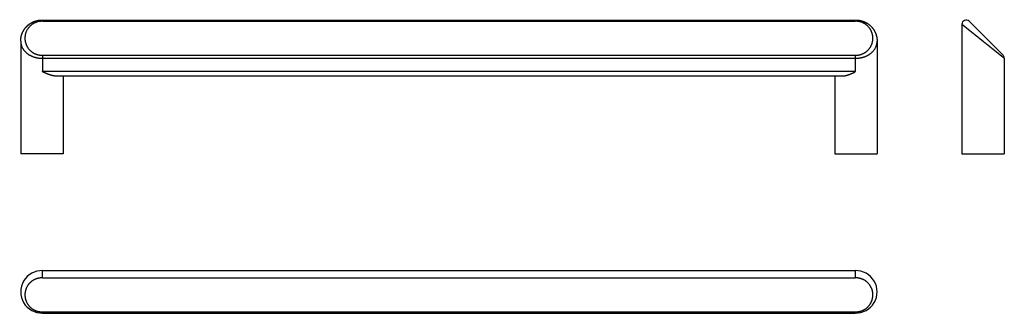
# Model space of a CAD drawing. Header units: millimetres. Extents: x -108 to 124, y 36 to 105.
import ezdxf

# ---------------------------------------------------------------- set-up
doc = ezdxf.new("R2010")
doc.units = ezdxf.units.MM

# ---------------------------------------------------------------- blocks, each defined once
blk = doc.blocks.new('Griff__1', base_point=(-108, 35.71))
at = {"color": 7, "linetype": 'Continuous'}
for p, q in [((-102.84, 45.71), (88.84, 45.71)), ((-102.83, 35.71), (88.83, 35.71))]:
    blk.add_line(p, q, dxfattribs=at)
at = {"color": 4, "linetype": 'Continuous'}
for p, q in [((-102.84, 44), (88.84, 44)), ((-102.83, 36.01), (88.83, 36.01))]:
    blk.add_line(p, q, dxfattribs=at)
at = {"color": 7, "linetype": 'Continuous'}
for centre, start, end in [((-103, 40.71), 88.1419, 271.9865), ((89, 40.71), 268.0135, 91.8581)]:
    blk.add_arc(centre, 5, start, end, dxfattribs=at)
at = {"color": 4, "linetype": 'Continuous'}
for points, knots in [([(-102.84, 44), (-102.84, 44.04), (-102.84, 44.13), (-102.84, 44.27), (-102.84, 44.44), (-102.84, 44.64), (-102.84, 44.86), (-102.84, 45.08), (-102.84, 45.29), (-102.84, 45.45), (-102.84, 45.57), (-102.84, 45.64), (-102.84, 45.68), (-102.84, 45.7), (-102.84, 45.71)], [0, 0, 0, 0, 0.122277, 0.259631, 0.434705, 0.619384, 0.858949, 1.08979, 1.298646, 1.473517, 1.58009, 1.655883, 1.681495, 1.707107, 1.707107, 1.707107, 1.707107]), ([(88.84, 45.71), (88.84, 45.7), (88.84, 45.68), (88.84, 45.64), (88.84, 45.57), (88.84, 45.45), (88.84, 45.29), (88.84, 45.08), (88.84, 44.86), (88.84, 44.64), (88.84, 44.44), (88.84, 44.27), (88.84, 44.13), (88.84, 44.04), (88.84, 44)], [0, 0, 0, 0, 0.025612, 0.051224, 0.127016, 0.23359, 0.408461, 0.617317, 0.848158, 1.087723, 1.272402, 1.447476, 1.584829, 1.707107, 1.707107, 1.707107, 1.707107]), ([(-102.84, 44), (-102.86, 44), (-102.91, 44), (-102.97, 44), (-103.01, 44), (-103.03, 44), (-103.05, 44), (-103.07, 44), (-103.1, 44), (-103.16, 44), (-103.26, 43.99), (-103.41, 43.98), (-103.58, 43.96), (-103.76, 43.93), (-103.93, 43.89), (-104.1, 43.85), (-104.27, 43.8), (-104.41, 43.74), (-104.54, 43.69), (-104.65, 43.65), (-104.77, 43.59), (-104.89, 43.53), (-105.01, 43.46), (-105.12, 43.39), (-105.22, 43.33), (-105.32, 43.26), (-105.44, 43.18), (-105.56, 43.08), (-105.68, 42.97), (-105.79, 42.87), (-105.9, 42.76), (-106.01, 42.64), (-106.11, 42.52), (-106.2, 42.41), (-106.29, 42.27), (-106.4, 42.12), (-106.5, 41.94), (-106.59, 41.77), (-106.66, 41.62), (-106.72, 41.48), (-106.77, 41.34), (-106.83, 41.17), (-106.88, 40.99), (-106.92, 40.79), (-106.96, 40.59), (-106.98, 40.4), (-107, 40.2), (-107, 40.01), (-107, 39.84), (-106.99, 39.69), (-106.97, 39.54), (-106.95, 39.4), (-106.93, 39.25), (-106.9, 39.09), (-106.86, 38.95), (-106.82, 38.81), (-106.77, 38.66), (-106.71, 38.51), (-106.66, 38.38), (-106.59, 38.23), (-106.5, 38.06), (-106.39, 37.88), (-106.29, 37.72), (-106.19, 37.58), (-106.09, 37.47), (-106, 37.35), (-105.89, 37.24), (-105.79, 37.13), (-105.67, 37.02), (-105.55, 36.92), (-105.43, 36.82), (-105.31, 36.73), (-105.18, 36.65), (-105.04, 36.56), (-104.89, 36.48), (-104.73, 36.4), (-104.58, 36.32), (-104.43, 36.27), (-104.29, 36.22), (-104.16, 36.17), (-104.04, 36.14), (-103.92, 36.11), (-103.8, 36.08), (-103.67, 36.06), (-103.54, 36.04), (-103.4, 36.02), (-103.26, 36.01), (-103.14, 36), (-103.06, 36), (-103, 36), (-102.97, 36), (-102.95, 36), (-102.94, 36), (-102.93, 36), (-102.93, 36), (-102.9, 36), (-102.87, 36), (-102.84, 36), (-102.83, 36.01)], [0, 0, 0, 0, 0.077139, 0.153449, 0.172998, 0.189269, 0.210608, 0.223384, 0.256749, 0.291475, 0.422104, 0.563355, 0.742729, 0.92216, 1.101739, 1.277832, 1.453139, 1.627738, 1.740113, 1.862857, 1.995419, 2.137308, 2.27212, 2.399251, 2.518363, 2.629074, 2.778165, 2.93638, 3.103395, 3.246229, 3.399166, 3.561779, 3.721749, 3.87011, 4.006184, 4.215352, 4.425909, 4.637999, 4.774924, 4.923148, 5.08211, 5.251345, 5.449724, 5.650119, 5.852642, 6.051911, 6.250304, 6.447935, 6.608726, 6.761667, 6.90651, 7.042938, 7.208296, 7.363867, 7.509225, 7.643859, 7.813481, 7.972533, 8.120513, 8.256821, 8.46736, 8.677799, 8.888288, 9.047597, 9.195999, 9.332912, 9.499156, 9.652317, 9.791557, 9.96274, 10.121193, 10.266146, 10.416926, 10.581188, 10.758194, 10.941704, 11.111925, 11.268121, 11.413597, 11.550116, 11.677232, 11.794437, 11.916913, 12.047742, 12.186574, 12.333117, 12.474375, 12.605101, 12.671253, 12.741336, 12.758359, 12.775398, 12.785468, 12.792519, 12.801798, 12.811752, 12.85588, 12.901004, 12.901004, 12.901004, 12.901004]), ([(88.83, 36.01), (88.84, 36), (88.87, 36), (88.9, 36), (88.93, 36), (88.93, 36), (88.94, 36), (88.95, 36), (88.97, 36), (89, 36), (89.06, 36), (89.14, 36), (89.26, 36.01), (89.4, 36.02), (89.54, 36.04), (89.67, 36.06), (89.8, 36.08), (89.92, 36.11), (90.04, 36.14), (90.16, 36.17), (90.29, 36.22), (90.46, 36.28), (90.66, 36.36), (90.86, 36.46), (91.03, 36.55), (91.17, 36.64), (91.3, 36.73), (91.43, 36.82), (91.55, 36.92), (91.67, 37.02), (91.79, 37.13), (91.89, 37.24), (92, 37.35), (92.09, 37.47), (92.19, 37.58), (92.28, 37.71), (92.37, 37.85), (92.46, 37.99), (92.53, 38.12), (92.6, 38.26), (92.67, 38.4), (92.73, 38.55), (92.78, 38.69), (92.82, 38.83), (92.87, 38.98), (92.9, 39.13), (92.93, 39.27), (92.96, 39.41), (92.97, 39.54), (92.99, 39.69), (93, 39.84), (93, 40), (93, 40.16), (92.99, 40.31), (92.97, 40.46), (92.95, 40.62), (92.92, 40.79), (92.88, 40.99), (92.83, 41.17), (92.77, 41.34), (92.72, 41.48), (92.66, 41.62), (92.59, 41.76), (92.52, 41.9), (92.44, 42.04), (92.36, 42.17), (92.26, 42.32), (92.15, 42.47), (92, 42.65), (91.85, 42.81), (91.7, 42.96), (91.56, 43.08), (91.44, 43.18), (91.32, 43.26), (91.22, 43.33), (91.12, 43.39), (91.01, 43.46), (90.89, 43.53), (90.77, 43.59), (90.65, 43.65), (90.54, 43.69), (90.41, 43.74), (90.27, 43.8), (90.1, 43.85), (89.95, 43.89), (89.81, 43.92), (89.68, 43.94), (89.54, 43.97), (89.4, 43.98), (89.26, 43.99), (89.16, 44), (89.1, 44), (89.07, 44), (89.05, 44), (89.03, 44), (89.01, 44), (88.97, 44), (88.91, 44), (88.86, 44), (88.84, 44)], [0, 0, 0, 0, 0.045124, 0.089251, 0.099206, 0.108484, 0.115535, 0.125606, 0.142621, 0.159668, 0.229751, 0.295903, 0.426629, 0.567887, 0.71443, 0.853262, 0.984091, 1.106567, 1.223772, 1.350888, 1.487407, 1.632882, 1.892074, 2.142763, 2.295626, 2.459812, 2.63481, 2.779763, 2.938216, 3.1094, 3.248639, 3.4018, 3.568044, 3.704958, 3.85336, 4.012669, 4.186568, 4.350098, 4.502814, 4.644167, 4.811192, 4.969261, 5.118045, 5.257128, 5.420912, 5.575889, 5.721736, 5.85805, 5.994478, 6.139321, 6.292262, 6.453053, 6.616572, 6.770584, 6.914681, 7.048373, 7.250895, 7.45129, 7.649669, 7.818904, 7.977866, 8.12609, 8.263015, 8.436299, 8.599651, 8.75267, 8.894861, 9.119786, 9.3451, 9.570972, 9.797584, 9.964599, 10.122815, 10.271906, 10.382616, 10.501729, 10.62886, 10.763671, 10.905561, 11.038123, 11.160866, 11.273241, 11.447841, 11.623147, 11.79924, 11.921813, 12.052621, 12.191326, 12.337644, 12.478895, 12.609524, 12.64357, 12.677615, 12.690391, 12.71173, 12.728001, 12.74755, 12.82386, 12.900999, 12.900999, 12.900999, 12.900999]), ([(-102.83, 36.01), (-102.83, 35.96), (-102.83, 35.89), (-102.83, 35.81), (-102.83, 35.75), (-102.83, 35.72), (-102.83, 35.71)], [0, 0, 0, 0, 0.1243628, 0.2167728, 0.254833, 0.2928932, 0.2928932, 0.2928932, 0.2928932]), ([(88.83, 36.01), (88.83, 35.96), (88.83, 35.89), (88.83, 35.81), (88.83, 35.75), (88.83, 35.72), (88.83, 35.71)], [0, 0, 0, 0, 0.1243628, 0.2167728, 0.254833, 0.2928932, 0.2928932, 0.2928932, 0.2928932])]:
    blk.add_open_spline(points, degree=3, knots=knots, dxfattribs=at)
blk = doc.blocks.new('Drfsicht1', base_point=(-7, 40.71))
blk.add_blockref('Griff__1', (-108, 35.71))
blk = doc.blocks.new('Griff__2', base_point=(114, 73.21))
at = {"color": 7, "linetype": 'Continuous'}
for p, q in [((114, 103.79), (114, 73.21)), ((115.71, 104.5), (123.7, 96.51)), ((124, 95.8), (124, 73.21)), ((114, 73.21), (124, 73.21))]:
    blk.add_line(p, q, dxfattribs=at)
for centre, start, end in [((115, 103.79), 45, 180), ((123, 95.8), 0, 45)]:
    blk.add_arc(centre, 1, start, end, dxfattribs=at)
at = {"color": 4, "linetype": 'Continuous'}
blk.add_open_spline([(114, 103.79), (114, 103.79), (114, 103.79), (114, 103.79), (114, 103.79), (114, 103.79), (114, 103.79), (114, 103.79), (114, 103.79), (114, 103.79), (114, 103.79), (114, 103.79), (114, 103.79), (114, 103.79), (114, 103.79), (114, 103.79), (114.01, 103.79), (114.01, 103.79), (114.01, 103.79), (114.01, 103.79), (114.01, 103.79), (114.01, 103.79), (114.01, 103.79), (114.01, 103.79), (114.01, 103.79), (114.01, 103.79), (114.01, 103.78), (114.02, 103.78), (114.02, 103.78), (114.02, 103.78), (114.02, 103.78), (114.03, 103.77), (114.03, 103.77), (114.03, 103.77), (114.04, 103.77), (114.04, 103.76), (114.04, 103.76), (114.05, 103.76), (114.05, 103.75), (114.06, 103.75), (114.06, 103.75), (114.06, 103.74), (114.07, 103.74), (114.07, 103.74), (114.08, 103.73), (114.08, 103.73), (114.09, 103.72), (114.1, 103.72), (114.1, 103.71), (114.11, 103.71), (114.11, 103.7), (114.12, 103.7), (114.13, 103.69), (114.13, 103.69), (114.14, 103.68), (114.15, 103.68), (114.15, 103.67), (114.16, 103.67), (114.17, 103.66), (114.18, 103.65), (114.18, 103.65), (114.19, 103.64), (114.2, 103.63), (114.21, 103.63), (114.22, 103.62), (114.23, 103.61), (114.24, 103.61), (114.24, 103.6), (114.25, 103.59), (114.26, 103.58), (114.27, 103.58), (114.28, 103.57), (114.29, 103.56), (114.3, 103.55), (114.31, 103.54), (114.32, 103.54), (114.33, 103.53), (114.35, 103.52), (114.36, 103.51), (114.37, 103.5), (114.38, 103.49), (114.39, 103.48), (114.4, 103.48), (114.41, 103.47), (114.41, 103.47), (114.42, 103.46), (114.42, 103.46), (114.43, 103.45), (114.43, 103.45), (114.44, 103.45), (114.44, 103.44), (114.44, 103.44), (114.45, 103.44), (114.45, 103.43), (114.46, 103.43), (114.46, 103.43), (114.47, 103.42), (114.47, 103.42), (114.47, 103.42), (114.48, 103.41), (114.48, 103.41), (114.49, 103.41), (114.49, 103.4), (114.49, 103.4), (114.5, 103.4), (114.5, 103.39), (114.51, 103.39), (114.51, 103.39), (114.52, 103.38), (114.52, 103.38), (114.53, 103.37), (114.53, 103.37), (114.54, 103.36), (114.55, 103.35), (114.57, 103.34), (114.58, 103.33), (114.6, 103.32), (114.61, 103.31), (114.63, 103.29), (114.64, 103.28), (114.66, 103.27), (114.67, 103.26), (114.69, 103.24), (114.71, 103.23), (114.73, 103.21), (114.74, 103.2), (114.76, 103.18), (114.78, 103.17), (114.8, 103.15), (114.82, 103.14), (114.84, 103.12), (114.86, 103.11), (114.88, 103.09), (114.9, 103.08), (114.92, 103.06), (114.94, 103.04), (114.96, 103.03), (114.98, 103.01), (115, 102.99), (115.02, 102.98), (115.04, 102.96), (115.06, 102.94), (115.09, 102.93), (115.11, 102.91), (115.13, 102.89), (115.15, 102.87), (115.17, 102.86), (115.2, 102.84), (115.22, 102.82), (115.24, 102.8), (115.26, 102.79), (115.29, 102.77), (115.31, 102.75), (115.33, 102.73), (115.35, 102.71), (115.38, 102.69), (115.4, 102.67), (115.42, 102.66), (115.45, 102.64), (115.47, 102.62), (115.5, 102.6), (115.52, 102.58), (115.54, 102.56), (115.57, 102.54), (115.59, 102.52), (115.62, 102.5), (115.64, 102.48), (115.67, 102.46), (115.69, 102.44), (115.72, 102.42), (115.74, 102.4), (115.77, 102.38), (115.79, 102.36), (115.82, 102.34), (115.84, 102.32), (115.87, 102.3), (115.89, 102.28), (115.92, 102.26), (115.94, 102.24), (115.97, 102.22), (116, 102.2), (116.02, 102.18), (116.05, 102.16), (116.07, 102.14), (116.1, 102.11), (116.13, 102.09), (116.15, 102.07), (116.18, 102.05), (116.21, 102.03), (116.23, 102.01), (116.26, 101.99), (116.28, 101.97), (116.29, 101.96), (116.3, 101.96), (116.3, 101.96), (116.3, 101.95), (116.31, 101.95), (116.31, 101.95), (116.31, 101.94), (116.32, 101.94), (116.32, 101.94), (116.33, 101.93), (116.33, 101.93), (116.34, 101.93), (116.34, 101.92), (116.35, 101.92), (116.35, 101.91), (116.36, 101.91), (116.36, 101.9), (116.37, 101.9), (116.38, 101.89), (116.38, 101.89), (116.39, 101.88), (116.4, 101.88), (116.4, 101.87), (116.41, 101.87), (116.42, 101.86), (116.42, 101.86), (116.43, 101.85), (116.44, 101.85), (116.44, 101.84), (116.45, 101.83), (116.46, 101.83), (116.47, 101.82), (116.48, 101.81), (116.48, 101.81), (116.49, 101.8), (116.5, 101.79), (116.51, 101.79), (116.52, 101.78), (116.53, 101.77), (116.54, 101.77), (116.55, 101.76), (116.56, 101.75), (116.56, 101.74), (116.57, 101.74), (116.58, 101.73), (116.59, 101.72), (116.6, 101.71), (116.61, 101.7), (116.62, 101.7), (116.63, 101.69), (116.64, 101.68), (116.65, 101.67), (116.67, 101.66), (116.68, 101.65), (116.69, 101.65), (116.7, 101.64), (116.71, 101.63), (116.72, 101.62), (116.73, 101.61), (116.74, 101.6), (116.75, 101.59), (116.77, 101.58), (116.78, 101.57), (116.79, 101.56), (116.8, 101.55), (116.81, 101.55), (116.82, 101.54), (116.84, 101.53), (116.85, 101.52), (116.86, 101.51), (116.87, 101.5), (116.89, 101.49), (116.9, 101.48), (116.91, 101.47), (116.92, 101.46), (116.94, 101.45), (116.95, 101.44), (116.96, 101.43), (116.97, 101.42), (116.99, 101.4), (117, 101.39), (117.01, 101.38), (117.03, 101.37), (117.04, 101.36), (117.05, 101.35), (117.07, 101.34), (117.08, 101.33), (117.09, 101.32), (117.11, 101.31), (117.12, 101.3), (117.14, 101.29), (117.15, 101.28), (117.16, 101.26), (117.18, 101.25), (117.19, 101.24), (117.21, 101.23), (117.22, 101.22), (117.23, 101.21), (117.25, 101.2), (117.26, 101.19), (117.28, 101.17), (117.29, 101.16), (117.31, 101.15), (117.32, 101.14), (117.33, 101.13), (117.35, 101.12), (117.36, 101.1), (117.38, 101.09), (117.39, 101.08), (117.41, 101.07), (117.42, 101.06), (117.44, 101.05), (117.45, 101.03), (117.47, 101.02), (117.48, 101.01), (117.5, 101), (117.51, 100.99), (117.53, 100.97), (117.54, 100.96), (117.56, 100.95), (117.57, 100.94), (117.59, 100.93), (117.6, 100.91), (117.62, 100.9), (117.63, 100.89), (117.65, 100.88), (117.66, 100.87), (117.68, 100.85), (117.69, 100.84), (117.71, 100.83), (117.72, 100.82), (117.74, 100.81), (117.75, 100.79), (117.77, 100.78), (117.78, 100.77), (117.8, 100.76), (117.81, 100.75), (117.83, 100.73), (117.84, 100.72), (117.86, 100.71), (117.87, 100.7), (117.89, 100.69), (117.9, 100.67), (117.92, 100.66), (117.93, 100.65), (117.95, 100.64), (117.96, 100.63), (117.98, 100.61), (117.99, 100.6), (118.01, 100.59), (118.02, 100.58), (118.04, 100.57), (118.05, 100.55), (118.07, 100.54), (118.08, 100.53), (118.1, 100.52), (118.11, 100.51), (118.13, 100.49), (118.14, 100.48), (118.16, 100.47), (118.17, 100.46), (118.19, 100.45), (118.2, 100.44), (118.21, 100.42), (118.23, 100.41), (118.24, 100.4), (118.26, 100.39), (118.27, 100.38), (118.29, 100.37), (118.3, 100.35), (118.32, 100.34), (118.33, 100.33), (118.34, 100.32), (118.36, 100.31), (118.37, 100.3), (118.39, 100.29), (118.4, 100.28), (118.41, 100.26), (118.43, 100.25), (118.44, 100.24), (118.46, 100.23), (118.47, 100.22), (118.48, 100.21), (118.5, 100.2), (118.51, 100.19), (118.52, 100.18), (118.54, 100.17), (118.55, 100.16), (118.56, 100.14), (118.58, 100.13), (118.59, 100.12), (118.6, 100.11), (118.62, 100.1), (118.63, 100.09), (118.64, 100.08), (118.65, 100.07), (118.67, 100.06), (118.68, 100.05), (118.69, 100.04), (118.7, 100.03), (118.72, 100.02), (118.73, 100.01), (118.74, 100), (118.75, 99.99), (118.76, 99.98), (118.78, 99.97), (118.79, 99.97), (118.8, 99.96), (118.81, 99.95), (118.82, 99.94), (118.83, 99.93), (118.84, 99.92), (118.86, 99.91), (118.87, 99.9), (118.88, 99.89), (118.89, 99.88), (118.9, 99.88), (118.91, 99.87), (118.92, 99.86), (118.93, 99.85), (118.94, 99.84), (118.95, 99.83), (118.96, 99.83), (118.97, 99.82), (118.98, 99.81), (118.99, 99.8), (119.01, 99.78), (119.05, 99.75), (119.1, 99.71), (119.15, 99.67), (119.2, 99.63), (119.25, 99.59), (119.3, 99.55), (119.35, 99.51), (119.4, 99.47), (119.45, 99.43), (119.5, 99.39), (119.55, 99.35), (119.6, 99.31), (119.65, 99.27), (119.7, 99.23), (119.75, 99.19), (119.8, 99.15), (119.85, 99.11), (119.9, 99.07), (119.95, 99.03), (120, 98.99), (120.05, 98.96), (120.1, 98.92), (120.15, 98.88), (120.2, 98.84), (120.25, 98.8), (120.3, 98.76), (120.34, 98.72), (120.39, 98.68), (120.44, 98.64), (120.49, 98.6), (120.54, 98.56), (120.59, 98.52), (120.64, 98.49), (120.68, 98.45), (120.73, 98.41), (120.78, 98.37), (120.83, 98.33), (120.88, 98.29), (120.92, 98.26), (120.97, 98.22), (121.02, 98.18), (121.07, 98.14), (121.11, 98.1), (121.16, 98.07), (121.21, 98.03), (121.25, 97.99), (121.3, 97.96), (121.35, 97.92), (121.39, 97.88), (121.44, 97.84), (121.48, 97.81), (121.53, 97.77), (121.58, 97.73), (121.62, 97.7), (121.67, 97.66), (121.71, 97.63), (121.74, 97.6), (121.77, 97.58), (121.79, 97.56), (121.82, 97.54), (121.85, 97.52), (121.87, 97.5), (121.9, 97.48), (121.93, 97.45), (121.95, 97.43), (121.98, 97.41), (122, 97.39), (122.03, 97.37), (122.06, 97.35), (122.08, 97.33), (122.11, 97.31), (122.13, 97.29), (122.16, 97.27), (122.18, 97.25), (122.21, 97.23), (122.23, 97.21), (122.26, 97.19), (122.28, 97.17), (122.31, 97.15), (122.33, 97.13), (122.36, 97.11), (122.38, 97.09), (122.41, 97.07), (122.43, 97.05), (122.46, 97.03), (122.48, 97.01), (122.5, 96.99), (122.53, 96.97), (122.55, 96.95), (122.58, 96.93), (122.6, 96.92), (122.62, 96.9), (122.65, 96.88), (122.67, 96.86), (122.69, 96.84), (122.71, 96.82), (122.74, 96.81), (122.76, 96.79), (122.78, 96.77), (122.8, 96.75), (122.83, 96.73), (122.85, 96.72), (122.87, 96.7), (122.89, 96.68), (122.91, 96.66), (122.94, 96.65), (122.96, 96.63), (122.98, 96.61), (123, 96.6), (123.02, 96.58), (123.04, 96.56), (123.06, 96.55), (123.08, 96.53), (123.1, 96.51), (123.12, 96.5), (123.14, 96.48), (123.16, 96.47), (123.18, 96.45), (123.2, 96.44), (123.22, 96.42), (123.24, 96.41), (123.26, 96.39), (123.27, 96.38), (123.29, 96.36), (123.31, 96.35), (123.33, 96.33), (123.34, 96.32), (123.36, 96.31), (123.37, 96.3), (123.39, 96.28), (123.4, 96.27), (123.42, 96.26), (123.43, 96.25), (123.45, 96.24), (123.46, 96.23), (123.48, 96.21), (123.49, 96.2), (123.5, 96.19), (123.52, 96.18), (123.53, 96.17), (123.55, 96.16), (123.56, 96.15), (123.57, 96.14), (123.59, 96.13), (123.6, 96.12), (123.61, 96.11), (123.62, 96.1), (123.63, 96.09), (123.64, 96.08), (123.65, 96.07), (123.66, 96.06), (123.68, 96.05), (123.69, 96.05), (123.7, 96.04), (123.71, 96.03), (123.72, 96.02), (123.73, 96.01), (123.74, 96.01), (123.75, 96), (123.75, 95.99), (123.76, 95.98), (123.77, 95.98), (123.78, 95.97), (123.79, 95.96), (123.8, 95.96), (123.81, 95.95), (123.84, 95.92), (123.91, 95.87), (123.97, 95.82), (124, 95.8)], degree=3, knots=[0, 0, 0, 0, 0.000007, 0.000015, 0.000029, 0.00005, 0.000115, 0.000213, 0.000502, 0.000909, 0.001635, 0.002572, 0.003718, 0.004588, 0.005363, 0.006069, 0.006732, 0.007377, 0.00803, 0.008717, 0.009464, 0.010296, 0.011238, 0.012318, 0.013559, 0.014989, 0.017597, 0.020412, 0.023434, 0.026664, 0.0301, 0.033741, 0.037589, 0.041642, 0.0459, 0.050363, 0.05503, 0.059901, 0.065187, 0.070692, 0.076416, 0.082356, 0.088513, 0.094886, 0.101473, 0.108275, 0.11529, 0.122518, 0.129958, 0.137609, 0.14547, 0.153541, 0.161821, 0.170309, 0.179004, 0.187906, 0.197013, 0.206326, 0.215843, 0.225563, 0.235486, 0.246014, 0.256756, 0.26771, 0.278876, 0.290251, 0.301836, 0.313628, 0.325627, 0.337832, 0.350241, 0.362853, 0.375667, 0.388682, 0.401896, 0.415309, 0.42892, 0.442727, 0.456728, 0.470924, 0.485312, 0.499892, 0.514662, 0.521385, 0.527908, 0.534245, 0.54041, 0.546419, 0.552284, 0.558022, 0.563647, 0.569173, 0.574615, 0.579987, 0.585305, 0.590581, 0.595832, 0.601072, 0.606315, 0.611575, 0.616868, 0.622208, 0.627609, 0.633086, 0.638654, 0.644327, 0.65012, 0.656047, 0.662122, 0.668362, 0.674779, 0.681388, 0.688205, 0.706657, 0.725309, 0.744162, 0.763212, 0.78246, 0.801902, 0.821538, 0.841365, 0.861383, 0.881589, 0.905033, 0.9287, 0.952589, 0.976698, 1.001026, 1.025571, 1.05033, 1.075303, 1.100487, 1.125881, 1.151482, 1.177289, 1.203301, 1.229515, 1.25593, 1.282544, 1.309355, 1.336362, 1.363562, 1.390953, 1.418535, 1.446305, 1.474262, 1.502403, 1.530727, 1.559233, 1.587918, 1.61678, 1.645818, 1.67503, 1.704415, 1.73397, 1.763694, 1.793584, 1.82364, 1.853859, 1.88424, 1.91478, 1.945479, 1.976334, 2.007343, 2.038506, 2.069819, 2.101281, 2.13289, 2.164646, 2.196545, 2.228586, 2.260767, 2.293087, 2.325543, 2.358135, 2.39086, 2.423716, 2.456701, 2.489815, 2.523054, 2.556418, 2.589904, 2.623511, 2.657237, 2.69108, 2.725039, 2.759111, 2.793295, 2.827589, 2.861991, 2.8965, 2.931113, 2.935024, 2.939163, 2.943529, 2.94812, 2.952934, 2.95797, 2.963226, 2.9687, 2.974391, 2.980296, 2.986414, 2.992744, 2.999284, 3.006032, 3.012986, 3.020144, 3.027506, 3.035068, 3.042831, 3.050791, 3.058947, 3.067297, 3.07584, 3.084575, 3.093498, 3.102609, 3.111906, 3.121387, 3.131051, 3.140895, 3.150918, 3.161119, 3.171496, 3.182046, 3.192769, 3.203662, 3.214724, 3.225953, 3.237348, 3.248907, 3.260627, 3.272508, 3.284547, 3.296744, 3.309096, 3.321601, 3.334258, 3.347065, 3.360021, 3.373123, 3.38637, 3.399761, 3.413293, 3.426965, 3.440776, 3.454723, 3.468804, 3.483019, 3.497365, 3.511841, 3.526445, 3.541176, 3.55603, 3.571008, 3.586107, 3.601325, 3.616661, 3.632114, 3.64768, 3.66336, 3.67915, 3.695049, 3.711056, 3.727169, 3.743386, 3.759706, 3.776126, 3.792646, 3.809263, 3.825975, 3.842781, 3.85968, 3.876669, 3.893747, 3.910912, 3.928163, 3.945497, 3.962913, 3.98041, 3.997985, 4.015637, 4.033365, 4.051165, 4.069038, 4.086981, 4.104992, 4.12307, 4.141213, 4.159419, 4.177687, 4.196015, 4.214401, 4.232843, 4.251341, 4.269891, 4.288493, 4.307144, 4.325843, 4.344589, 4.363379, 4.382212, 4.401087, 4.42, 4.438952, 4.457939, 4.476961, 4.496016, 4.515101, 4.534216, 4.553358, 4.572527, 4.591719, 4.610934, 4.630169, 4.649424, 4.668696, 4.687983, 4.707284, 4.726598, 4.745922, 4.765255, 4.784595, 4.803941, 4.82329, 4.842641, 4.861993, 4.881343, 4.90069, 4.920033, 4.939368, 4.958696, 4.978014, 4.99732, 5.016612, 5.03589, 5.055151, 5.074394, 5.093616, 5.112817, 5.131994, 5.151146, 5.170271, 5.189367, 5.208433, 5.227467, 5.246468, 5.265432, 5.28436, 5.303249, 5.322097, 5.340903, 5.359665, 5.378382, 5.397051, 5.415671, 5.43424, 5.452757, 5.471219, 5.489626, 5.507975, 5.526265, 5.544494, 5.56266, 5.580762, 5.598797, 5.616765, 5.634664, 5.652491, 5.670245, 5.687925, 5.705528, 5.723054, 5.740499, 5.757864, 5.775145, 5.792341, 5.809451, 5.826473, 5.843404, 5.860244, 5.876991, 5.893643, 5.910198, 5.926654, 5.943011, 5.959265, 5.975416, 5.991462, 6.007401, 6.023231, 6.038951, 6.054559, 6.070053, 6.085431, 6.100693, 6.115835, 6.130857, 6.145757, 6.160533, 6.175183, 6.189705, 6.204099, 6.218362, 6.232492, 6.246488, 6.260349, 6.274071, 6.287655, 6.301097, 6.314397, 6.327552, 6.340561, 6.353422, 6.366134, 6.378695, 6.391102, 6.403356, 6.467844, 6.532308, 6.596744, 6.661149, 6.725517, 6.789847, 6.854134, 6.918374, 6.982565, 7.046701, 7.110781, 7.174799, 7.238752, 7.302637, 7.36645, 7.430188, 7.493846, 7.557421, 7.620909, 7.684307, 7.747611, 7.810817, 7.873922, 7.936922, 7.999814, 8.062593, 8.125256, 8.187799, 8.25022, 8.312513, 8.374676, 8.436705, 8.498595, 8.560345, 8.621949, 8.683404, 8.744706, 8.805853, 8.866839, 8.927662, 8.988318, 9.048803, 9.109114, 9.169246, 9.229197, 9.288962, 9.348538, 9.407921, 9.467108, 9.526095, 9.584878, 9.643453, 9.701818, 9.759967, 9.817899, 9.875608, 9.910207, 9.944702, 9.979089, 10.013369, 10.047539, 10.081597, 10.115541, 10.14937, 10.183082, 10.216675, 10.250148, 10.283498, 10.316724, 10.349823, 10.382796, 10.415638, 10.44835, 10.480928, 10.513371, 10.545678, 10.577846, 10.609875, 10.641761, 10.673503, 10.7051, 10.73655, 10.767851, 10.799001, 10.829998, 10.860841, 10.891527, 10.922056, 10.952425, 10.982633, 11.012677, 11.042556, 11.072269, 11.101813, 11.131186, 11.160388, 11.189415, 11.218267, 11.246942, 11.275437, 11.303751, 11.331882, 11.359829, 11.387589, 11.415161, 11.442544, 11.469735, 11.496732, 11.523534, 11.550139, 11.576545, 11.602751, 11.628754, 11.654554, 11.680147, 11.705533, 11.730709, 11.755675, 11.780427, 11.804964, 11.829285, 11.853388, 11.87727, 11.900931, 11.924368, 11.944612, 11.964666, 11.984528, 12.004196, 12.023669, 12.042945, 12.062022, 12.0809, 12.099576, 12.118049, 12.136317, 12.154378, 12.172232, 12.189875, 12.207308, 12.224528, 12.241533, 12.258323, 12.274894, 12.291247, 12.30599, 12.320545, 12.33491, 12.349084, 12.363065, 12.376854, 12.390448, 12.403846, 12.417048, 12.430051, 12.442855, 12.455495, 12.46793, 12.48016, 12.492183, 12.503997, 12.515603, 12.526999, 12.538183, 12.549154, 12.559912, 12.570456, 12.68803, 12.805605, 12.805605, 12.805605, 12.805605], dxfattribs=at)
at = {"color": 7, "linetype": 'Continuous'}
for points, knots in [([(124, 95.8), (124, 95.8), (124, 95.8), (124, 95.8), (124, 95.8), (124, 95.8), (124, 95.8), (124, 95.8)], [0, 0, 0, 0, 0.000182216, 0.000500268, 0.001436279, 0.002500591, 0.003626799, 0.003626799, 0.003626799, 0.003626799]), ([(124, 95.8), (124, 95.8), (124, 95.8), (124, 95.8), (124, 95.8)], [0, 0, 0, 0, 0.0003162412, 0.0006325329, 0.0006325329, 0.0006325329, 0.0006325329])]:
    blk.add_open_spline(points, degree=3, knots=knots, dxfattribs=at)
blk = doc.blocks.new('SA_Links1', base_point=(119, 89))
blk.add_blockref('Griff__2', (114, 73.21))
blk = doc.blocks.new('Griff__3', base_point=(-108, 73.21))
at = {"color": 7, "linetype": 'Continuous'}
for p, q in [((-102.84, 104.79), (88.84, 104.79)), ((-108, 99.8), (-108, 73.21)), ((94, 99.8), (94, 73.21)), ((-102.83, 95.8), (-102.83, 92.63)), ((88.83, 95.8), (88.83, 92.63)), ((-100, 91.63), (86, 91.63)), ((-98, 91.63), (-98, 73.21)), ((84, 91.63), (84, 73.21)), ((-98, 73.21), (-108, 73.21)), ((84, 73.21), (94, 73.21))]:
    blk.add_line(p, q, dxfattribs=at)
at = {"color": 4, "linetype": 'Continuous'}
for p, q in [((-102.84, 104.5), (88.84, 104.5)), ((-102.83, 96.51), (88.83, 96.51)), ((-102.83, 95.8), (88.83, 95.8)), ((88.83, 92.63), (-102.83, 92.63))]:
    blk.add_line(p, q, dxfattribs=at)
at = {"color": 7, "linetype": 'Continuous'}
for points, knots in [([(-108, 99.8), (-108, 99.83), (-108, 99.89), (-108, 99.98), (-107.99, 100.08), (-107.99, 100.18), (-107.98, 100.27), (-107.97, 100.36), (-107.96, 100.44), (-107.95, 100.5), (-107.94, 100.54), (-107.94, 100.58), (-107.93, 100.62), (-107.92, 100.66), (-107.92, 100.69), (-107.92, 100.7), (-107.91, 100.71), (-107.91, 100.73), (-107.91, 100.76), (-107.9, 100.8), (-107.89, 100.86), (-107.87, 100.93), (-107.85, 101.03), (-107.82, 101.13), (-107.79, 101.22), (-107.77, 101.3), (-107.75, 101.37), (-107.73, 101.42), (-107.71, 101.48), (-107.69, 101.53), (-107.67, 101.58), (-107.64, 101.65), (-107.61, 101.72), (-107.58, 101.79), (-107.55, 101.87), (-107.52, 101.94), (-107.48, 102.01), (-107.45, 102.08), (-107.41, 102.14), (-107.38, 102.2), (-107.35, 102.26), (-107.31, 102.33), (-107.26, 102.42), (-107.2, 102.51), (-107.15, 102.58), (-107.11, 102.64), (-107.07, 102.69), (-107.02, 102.77), (-106.95, 102.86), (-106.89, 102.94), (-106.83, 103.01), (-106.79, 103.06), (-106.74, 103.11), (-106.69, 103.17), (-106.64, 103.23), (-106.59, 103.28), (-106.54, 103.33), (-106.49, 103.38), (-106.43, 103.43), (-106.36, 103.5), (-106.3, 103.55), (-106.25, 103.59), (-106.2, 103.63), (-106.15, 103.68), (-106.09, 103.73), (-106.03, 103.77), (-105.97, 103.81), (-105.93, 103.85), (-105.87, 103.89), (-105.81, 103.93), (-105.74, 103.98), (-105.67, 104.02), (-105.6, 104.07), (-105.52, 104.11), (-105.45, 104.15), (-105.38, 104.19), (-105.31, 104.23), (-105.23, 104.27), (-105.16, 104.31), (-105.08, 104.34), (-105.01, 104.37), (-104.94, 104.4), (-104.88, 104.43), (-104.81, 104.46), (-104.74, 104.48), (-104.66, 104.51), (-104.58, 104.54), (-104.5, 104.57), (-104.42, 104.59), (-104.34, 104.61), (-104.26, 104.63), (-104.18, 104.65), (-104.1, 104.67), (-104.02, 104.69), (-103.94, 104.71), (-103.87, 104.72), (-103.79, 104.73), (-103.71, 104.74), (-103.6, 104.76), (-103.47, 104.77), (-103.31, 104.79), (-103.2, 104.79), (-103.12, 104.79), (-103.09, 104.79), (-103.05, 104.79), (-103.03, 104.79), (-103.01, 104.79), (-102.99, 104.79), (-102.97, 104.79), (-102.96, 104.79), (-102.94, 104.79), (-102.93, 104.79), (-102.91, 104.79), (-102.9, 104.79), (-102.89, 104.79), (-102.88, 104.79), (-102.86, 104.79), (-102.85, 104.79), (-102.84, 104.79)], [0, 0, 0, 0, 0.090356, 0.185451, 0.285148, 0.387301, 0.48181, 0.568223, 0.64531, 0.714879, 0.747028, 0.785231, 0.828882, 0.877376, 0.896704, 0.911627, 0.920284, 0.942191, 0.964096, 1.009203, 1.054413, 1.14463, 1.245367, 1.347321, 1.449199, 1.530425, 1.602681, 1.664992, 1.71162, 1.765339, 1.825593, 1.891832, 1.977606, 2.056687, 2.128765, 2.21768, 2.299805, 2.374786, 2.447096, 2.513829, 2.574567, 2.628883, 2.760413, 2.889925, 2.960907, 3.022686, 3.09418, 3.156766, 3.296691, 3.428174, 3.485511, 3.55075, 3.623294, 3.702552, 3.783363, 3.856766, 3.922038, 3.978446, 4.077215, 4.169233, 4.254233, 4.310425, 4.375268, 4.448053, 4.528076, 4.602689, 4.670544, 4.73093, 4.783129, 4.876693, 4.960299, 5.032917, 5.127166, 5.211212, 5.283957, 5.374066, 5.458194, 5.536066, 5.62672, 5.710781, 5.787922, 5.85445, 5.926375, 6.003345, 6.076708, 6.158049, 6.246724, 6.337438, 6.419823, 6.493116, 6.583291, 6.665616, 6.73941, 6.829242, 6.911069, 6.984168, 7.057405, 7.138115, 7.22576, 7.385622, 7.541482, 7.693316, 7.729398, 7.767855, 7.801709, 7.828449, 7.846633, 7.866769, 7.88154, 7.888769, 7.910043, 7.931432, 7.941975, 7.952465, 7.963017, 7.973569, 7.991183, 8.015787, 8.015787, 8.015787, 8.015787]), ([(88.84, 104.79), (88.84, 104.79), (88.85, 104.79), (88.87, 104.79), (88.88, 104.79), (88.9, 104.79), (88.92, 104.79), (88.93, 104.79), (88.95, 104.79), (88.96, 104.79), (88.97, 104.79), (88.99, 104.79), (89, 104.79), (89.02, 104.79), (89.03, 104.79), (89.05, 104.79), (89.07, 104.79), (89.11, 104.79), (89.16, 104.79), (89.23, 104.79), (89.31, 104.79), (89.39, 104.78), (89.47, 104.77), (89.54, 104.77), (89.62, 104.76), (89.7, 104.75), (89.79, 104.73), (89.87, 104.72), (89.96, 104.7), (90.04, 104.69), (90.13, 104.67), (90.21, 104.65), (90.3, 104.62), (90.38, 104.6), (90.47, 104.58), (90.55, 104.55), (90.63, 104.52), (90.71, 104.49), (90.79, 104.46), (90.88, 104.43), (90.96, 104.4), (91.02, 104.37), (91.08, 104.34), (91.15, 104.31), (91.22, 104.28), (91.29, 104.24), (91.36, 104.2), (91.43, 104.17), (91.5, 104.12), (91.57, 104.08), (91.64, 104.04), (91.69, 104.01), (91.75, 103.97), (91.8, 103.93), (91.87, 103.89), (91.94, 103.84), (92, 103.79), (92.07, 103.74), (92.14, 103.69), (92.21, 103.63), (92.28, 103.57), (92.34, 103.51), (92.41, 103.45), (92.48, 103.38), (92.55, 103.32), (92.61, 103.26), (92.66, 103.2), (92.72, 103.14), (92.78, 103.07), (92.83, 103.01), (92.89, 102.94), (92.94, 102.87), (93, 102.8), (93.05, 102.73), (93.1, 102.66), (93.15, 102.59), (93.19, 102.52), (93.24, 102.44), (93.29, 102.37), (93.33, 102.3), (93.37, 102.22), (93.41, 102.15), (93.45, 102.08), (93.48, 102.02), (93.51, 101.95), (93.54, 101.88), (93.58, 101.81), (93.61, 101.74), (93.64, 101.67), (93.67, 101.59), (93.69, 101.52), (93.72, 101.45), (93.74, 101.39), (93.76, 101.32), (93.78, 101.25), (93.8, 101.18), (93.83, 101.1), (93.85, 101.02), (93.87, 100.94), (93.88, 100.88), (93.89, 100.83), (93.9, 100.77), (93.91, 100.73), (93.92, 100.7), (93.92, 100.67), (93.93, 100.62), (93.94, 100.55), (93.96, 100.44), (93.97, 100.32), (93.99, 100.19), (93.99, 100.05), (94, 99.92), (94, 99.83), (94, 99.8)], [0, 0, 0, 0, 0.015916, 0.031767, 0.04343, 0.063405, 0.080981, 0.095227, 0.110134, 0.121215, 0.127185, 0.149693, 0.168385, 0.182248, 0.190266, 0.213611, 0.232599, 0.245903, 0.32435, 0.396521, 0.461945, 0.549555, 0.631216, 0.706587, 0.781614, 0.866295, 0.959925, 1.038003, 1.124534, 1.218947, 1.29817, 1.385592, 1.48067, 1.55995, 1.647317, 1.742269, 1.816584, 1.902355, 1.99848, 2.090165, 2.176814, 2.246338, 2.309951, 2.367297, 2.461772, 2.545458, 2.617231, 2.692969, 2.779452, 2.87581, 2.934901, 3.005886, 3.069693, 3.13547, 3.212994, 3.297906, 3.389921, 3.465759, 3.554063, 3.653743, 3.732242, 3.821361, 3.920133, 4.021455, 4.110645, 4.186339, 4.268253, 4.35658, 4.451088, 4.525787, 4.613642, 4.713324, 4.79231, 4.878615, 4.971834, 5.047083, 5.131843, 5.225528, 5.317549, 5.400464, 5.473609, 5.562989, 5.643804, 5.715196, 5.782957, 5.861387, 5.949462, 6.018377, 6.093904, 6.175675, 6.256363, 6.329038, 6.3931, 6.468264, 6.537712, 6.601026, 6.696104, 6.798744, 6.85579, 6.918158, 6.985581, 7.029781, 7.074657, 7.111755, 7.141003, 7.160747, 7.258636, 7.365439, 7.480659, 7.628764, 7.767674, 7.896872, 8.015803, 8.015803, 8.015803, 8.015803]), ([(-108, 99.8), (-108, 99.8), (-108, 99.8), (-108, 99.8), (-108, 99.8)], [0, 0, 0, 0, 0.0000966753, 0.0001933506, 0.0001933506, 0.0001933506, 0.0001933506]), ([(94, 99.8), (94, 99.8), (94, 99.8), (94, 99.8), (94, 99.8)], [0, 0, 0, 0, 0.0000966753, 0.0001933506, 0.0001933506, 0.0001933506, 0.0001933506]), ([(-100, 91.63), (-100.02, 91.63), (-100.06, 91.63), (-100.12, 91.63), (-100.19, 91.64), (-100.25, 91.64), (-100.32, 91.65), (-100.39, 91.66), (-100.46, 91.67), (-100.53, 91.69), (-100.6, 91.71), (-100.68, 91.72), (-100.76, 91.74), (-100.84, 91.77), (-100.93, 91.79), (-101.02, 91.82), (-101.11, 91.85), (-101.2, 91.88), (-101.29, 91.92), (-101.37, 91.94), (-101.44, 91.97), (-101.48, 91.99), (-101.53, 92), (-101.59, 92.03), (-101.64, 92.05), (-101.7, 92.07), (-101.75, 92.09), (-101.79, 92.11), (-101.82, 92.12), (-101.86, 92.14), (-101.9, 92.15), (-101.93, 92.17), (-101.96, 92.18), (-101.98, 92.19), (-102.01, 92.2), (-102.04, 92.21), (-102.06, 92.22), (-102.09, 92.23), (-102.13, 92.25), (-102.17, 92.27), (-102.21, 92.29), (-102.26, 92.31), (-102.3, 92.33), (-102.34, 92.34), (-102.38, 92.36), (-102.42, 92.38), (-102.46, 92.4), (-102.49, 92.41), (-102.52, 92.43), (-102.54, 92.44), (-102.56, 92.45), (-102.58, 92.46), (-102.6, 92.47), (-102.62, 92.48), (-102.63, 92.48), (-102.65, 92.49), (-102.66, 92.5), (-102.68, 92.5), (-102.69, 92.51), (-102.71, 92.52), (-102.73, 92.53), (-102.75, 92.54), (-102.76, 92.55), (-102.77, 92.56), (-102.78, 92.57), (-102.79, 92.58), (-102.8, 92.58), (-102.81, 92.59), (-102.82, 92.6), (-102.82, 92.61), (-102.82, 92.61), (-102.83, 92.62), (-102.83, 92.62), (-102.83, 92.63), (-102.83, 92.63), (-102.83, 92.63)], [0, 0, 0, 0, 0.061393, 0.124344, 0.188893, 0.255071, 0.322904, 0.39241, 0.463601, 0.536485, 0.611066, 0.687341, 0.77292, 0.860829, 0.951093, 1.043728, 1.138753, 1.236179, 1.336017, 1.438278, 1.486969, 1.538021, 1.591487, 1.647421, 1.705876, 1.766907, 1.830566, 1.865628, 1.903103, 1.942959, 1.985165, 2.029689, 2.052913, 2.078065, 2.105073, 2.133864, 2.164365, 2.196503, 2.230204, 2.278909, 2.3271, 2.374579, 2.421153, 2.466625, 2.510799, 2.553479, 2.594471, 2.633577, 2.662382, 2.689014, 2.713574, 2.736161, 2.756875, 2.775817, 2.793086, 2.808782, 2.823005, 2.835855, 2.860358, 2.882635, 2.902821, 2.921048, 2.937452, 2.952112, 2.965394, 2.977378, 2.988154, 2.999064, 3.00876, 3.017399, 3.024402, 3.030916, 3.03713, 3.038057, 3.038982, 3.038982, 3.038982, 3.038982]), ([(86, 91.63), (86.02, 91.63), (86.06, 91.63), (86.12, 91.63), (86.19, 91.64), (86.25, 91.64), (86.32, 91.65), (86.39, 91.66), (86.46, 91.67), (86.53, 91.69), (86.6, 91.71), (86.68, 91.72), (86.76, 91.74), (86.84, 91.77), (86.93, 91.79), (87.02, 91.82), (87.11, 91.85), (87.2, 91.88), (87.29, 91.92), (87.37, 91.94), (87.44, 91.97), (87.48, 91.99), (87.53, 92), (87.59, 92.03), (87.64, 92.05), (87.7, 92.07), (87.75, 92.09), (87.79, 92.11), (87.82, 92.12), (87.86, 92.14), (87.9, 92.15), (87.93, 92.17), (87.96, 92.18), (87.98, 92.19), (88.01, 92.2), (88.04, 92.21), (88.06, 92.22), (88.09, 92.23), (88.13, 92.25), (88.17, 92.27), (88.21, 92.29), (88.26, 92.31), (88.3, 92.33), (88.34, 92.34), (88.38, 92.36), (88.42, 92.38), (88.46, 92.4), (88.49, 92.41), (88.52, 92.43), (88.54, 92.44), (88.56, 92.45), (88.58, 92.46), (88.6, 92.47), (88.62, 92.48), (88.63, 92.48), (88.65, 92.49), (88.66, 92.5), (88.68, 92.5), (88.69, 92.51), (88.71, 92.52), (88.73, 92.53), (88.75, 92.54), (88.76, 92.55), (88.77, 92.56), (88.78, 92.57), (88.79, 92.58), (88.8, 92.58), (88.81, 92.59), (88.82, 92.6), (88.82, 92.61), (88.82, 92.61), (88.83, 92.62), (88.83, 92.62), (88.83, 92.63), (88.83, 92.63), (88.83, 92.63)], [0, 0, 0, 0, 0.061393, 0.124344, 0.188893, 0.255071, 0.322904, 0.39241, 0.463601, 0.536485, 0.611066, 0.687341, 0.77292, 0.860829, 0.951093, 1.043728, 1.138753, 1.236179, 1.336017, 1.438278, 1.486969, 1.538021, 1.591487, 1.647421, 1.705876, 1.766907, 1.830566, 1.865628, 1.903103, 1.942959, 1.985165, 2.029689, 2.052913, 2.078065, 2.105073, 2.133864, 2.164365, 2.196503, 2.230204, 2.278909, 2.3271, 2.374579, 2.421153, 2.466625, 2.510799, 2.553479, 2.594471, 2.633577, 2.662382, 2.689014, 2.713574, 2.736161, 2.756875, 2.775817, 2.793086, 2.808782, 2.823005, 2.835855, 2.860358, 2.882635, 2.902821, 2.921048, 2.937452, 2.952112, 2.965394, 2.977378, 2.988154, 2.999064, 3.00876, 3.017399, 3.024402, 3.030916, 3.03713, 3.038057, 3.038982, 3.038982, 3.038982, 3.038982])]:
    blk.add_open_spline(points, degree=3, knots=knots, dxfattribs=at)
at = {"color": 4, "linetype": 'Continuous'}
for points, knots in [([(-102.84, 104.5), (-102.84, 104.54), (-102.84, 104.61), (-102.84, 104.69), (-102.84, 104.75), (-102.84, 104.78), (-102.84, 104.79)], [0, 0, 0, 0, 0.1151472, 0.2037365, 0.2483149, 0.2928932, 0.2928932, 0.2928932, 0.2928932]), ([(88.84, 104.79), (88.84, 104.78), (88.84, 104.75), (88.84, 104.69), (88.84, 104.61), (88.84, 104.54), (88.84, 104.5)], [0, 0, 0, 0, 0.0445784, 0.0891567, 0.177746, 0.2928932, 0.2928932, 0.2928932, 0.2928932]), ([(-102.84, 104.5), (-102.86, 104.5), (-102.91, 104.5), (-102.97, 104.5), (-103.01, 104.5), (-103.03, 104.5), (-103.05, 104.5), (-103.07, 104.5), (-103.1, 104.5), (-103.16, 104.5), (-103.26, 104.49), (-103.41, 104.48), (-103.58, 104.46), (-103.76, 104.43), (-103.92, 104.4), (-104.07, 104.36), (-104.2, 104.32), (-104.32, 104.28), (-104.43, 104.24), (-104.54, 104.19), (-104.65, 104.15), (-104.77, 104.09), (-104.89, 104.03), (-105.01, 103.96), (-105.12, 103.89), (-105.22, 103.83), (-105.33, 103.76), (-105.44, 103.67), (-105.56, 103.57), (-105.7, 103.45), (-105.85, 103.31), (-105.99, 103.16), (-106.11, 103.02), (-106.2, 102.91), (-106.3, 102.76), (-106.42, 102.59), (-106.54, 102.37), (-106.65, 102.15), (-106.75, 101.91), (-106.82, 101.71), (-106.87, 101.52), (-106.91, 101.37), (-106.93, 101.23), (-106.96, 101.07), (-106.98, 100.9), (-107, 100.7), (-107, 100.49), (-107, 100.26), (-106.97, 100.02), (-106.94, 99.78), (-106.89, 99.55), (-106.83, 99.34), (-106.77, 99.16), (-106.71, 99.01), (-106.66, 98.88), (-106.6, 98.75), (-106.53, 98.62), (-106.46, 98.49), (-106.37, 98.35), (-106.27, 98.19), (-106.14, 98.03), (-106, 97.85), (-105.85, 97.69), (-105.69, 97.54), (-105.55, 97.42), (-105.43, 97.32), (-105.31, 97.23), (-105.18, 97.15), (-105.04, 97.06), (-104.89, 96.98), (-104.73, 96.9), (-104.58, 96.82), (-104.43, 96.77), (-104.29, 96.72), (-104.16, 96.67), (-104.04, 96.64), (-103.92, 96.61), (-103.8, 96.58), (-103.67, 96.56), (-103.54, 96.54), (-103.4, 96.52), (-103.26, 96.51), (-103.14, 96.5), (-103.06, 96.5), (-103, 96.5), (-102.97, 96.5), (-102.95, 96.5), (-102.94, 96.5), (-102.93, 96.5), (-102.93, 96.5), (-102.9, 96.5), (-102.87, 96.5), (-102.84, 96.5), (-102.83, 96.51)], [0, 0, 0, 0, 0.077139, 0.153449, 0.170375, 0.189269, 0.210608, 0.223384, 0.256749, 0.291475, 0.422104, 0.563355, 0.742729, 0.92216, 1.101739, 1.244128, 1.379435, 1.50741, 1.627756, 1.740131, 1.862875, 1.995437, 2.137327, 2.272138, 2.399269, 2.518382, 2.629092, 2.783942, 2.942046, 3.103413, 3.332018, 3.561763, 3.721733, 3.870094, 4.006168, 4.255433, 4.504331, 4.753104, 5.001992, 5.251239, 5.416898, 5.572646, 5.718044, 5.852562, 6.051832, 6.250224, 6.447856, 6.687446, 6.926606, 7.165555, 7.404506, 7.643673, 7.813294, 7.972347, 8.120327, 8.256634, 8.397986, 8.550702, 8.714233, 8.888132, 9.111466, 9.336335, 9.562895, 9.791335, 9.962518, 10.120971, 10.265925, 10.416704, 10.580966, 10.757972, 10.941482, 11.111703, 11.2679, 11.413375, 11.549894, 11.677011, 11.794215, 11.916692, 12.04752, 12.186352, 12.332895, 12.474153, 12.604879, 12.671032, 12.741114, 12.758163, 12.775177, 12.785247, 12.792298, 12.801576, 12.811531, 12.855659, 12.900782, 12.900782, 12.900782, 12.900782]), ([(88.83, 96.51), (88.84, 96.5), (88.87, 96.5), (88.9, 96.5), (88.93, 96.5), (88.93, 96.5), (88.94, 96.5), (88.95, 96.5), (88.97, 96.5), (89, 96.5), (89.06, 96.5), (89.14, 96.5), (89.26, 96.51), (89.41, 96.52), (89.57, 96.54), (89.75, 96.57), (89.9, 96.6), (90.04, 96.64), (90.16, 96.67), (90.29, 96.72), (90.46, 96.78), (90.66, 96.86), (90.87, 96.96), (91.03, 97.06), (91.17, 97.14), (91.3, 97.23), (91.43, 97.32), (91.55, 97.42), (91.67, 97.52), (91.79, 97.63), (91.89, 97.74), (92, 97.85), (92.09, 97.97), (92.19, 98.08), (92.28, 98.21), (92.37, 98.35), (92.46, 98.49), (92.53, 98.62), (92.6, 98.76), (92.67, 98.9), (92.73, 99.05), (92.78, 99.19), (92.83, 99.35), (92.89, 99.55), (92.94, 99.78), (92.97, 100.02), (93, 100.26), (93, 100.47), (93, 100.66), (92.99, 100.81), (92.97, 100.96), (92.96, 101.1), (92.93, 101.25), (92.9, 101.4), (92.86, 101.54), (92.82, 101.68), (92.78, 101.81), (92.73, 101.95), (92.67, 102.1), (92.6, 102.24), (92.53, 102.38), (92.46, 102.51), (92.38, 102.65), (92.27, 102.81), (92.15, 102.97), (92, 103.15), (91.85, 103.31), (91.7, 103.45), (91.57, 103.57), (91.45, 103.67), (91.33, 103.75), (91.22, 103.83), (91.12, 103.89), (91.01, 103.96), (90.89, 104.03), (90.77, 104.09), (90.65, 104.15), (90.54, 104.19), (90.43, 104.24), (90.32, 104.28), (90.2, 104.32), (90.07, 104.36), (89.92, 104.4), (89.76, 104.43), (89.58, 104.46), (89.41, 104.48), (89.26, 104.49), (89.16, 104.5), (89.1, 104.5), (89.07, 104.5), (89.05, 104.5), (89.03, 104.5), (89.01, 104.5), (88.97, 104.5), (88.91, 104.5), (88.86, 104.5), (88.84, 104.5)], [0, 0, 0, 0, 0.045124, 0.089251, 0.099206, 0.108484, 0.115535, 0.125606, 0.142644, 0.159668, 0.229751, 0.295903, 0.426629, 0.567887, 0.747032, 0.926556, 1.106548, 1.223752, 1.350868, 1.487388, 1.632863, 1.892054, 2.142743, 2.304756, 2.468761, 2.634791, 2.779744, 2.938197, 3.10938, 3.24862, 3.401781, 3.568025, 3.704939, 3.853341, 4.01265, 4.186548, 4.350079, 4.502795, 4.644148, 4.811173, 4.969242, 5.118025, 5.257109, 5.496276, 5.735226, 5.974175, 6.213336, 6.452926, 6.616445, 6.770457, 6.914554, 7.048246, 7.212167, 7.367261, 7.513197, 7.649569, 7.788144, 7.936845, 8.095223, 8.262916, 8.403784, 8.556421, 8.720241, 8.894762, 9.119687, 9.345, 9.570872, 9.797484, 9.943212, 10.101539, 10.271806, 10.382516, 10.501629, 10.62876, 10.763571, 10.905461, 11.038023, 11.160766, 11.273141, 11.393487, 11.521462, 11.656769, 11.799158, 11.978738, 12.158169, 12.337542, 12.478794, 12.609423, 12.643469, 12.677514, 12.69029, 12.711629, 12.7279, 12.747449, 12.823758, 12.900898, 12.900898, 12.900898, 12.900898]), ([(-108, 99.8), (-108, 99.73), (-108, 99.6), (-107.98, 99.42), (-107.96, 99.25), (-107.92, 99.09), (-107.88, 98.92), (-107.83, 98.77), (-107.78, 98.63), (-107.74, 98.51), (-107.68, 98.39), (-107.61, 98.24), (-107.53, 98.09), (-107.45, 97.97), (-107.38, 97.86), (-107.29, 97.74), (-107.18, 97.6), (-107.05, 97.45), (-106.9, 97.29), (-106.75, 97.15), (-106.62, 97.04), (-106.51, 96.94), (-106.38, 96.84), (-106.24, 96.75), (-106.11, 96.66), (-105.98, 96.58), (-105.85, 96.51), (-105.7, 96.43), (-105.52, 96.34), (-105.3, 96.24), (-105.1, 96.16), (-104.93, 96.11), (-104.8, 96.06), (-104.67, 96.03), (-104.52, 95.98), (-104.35, 95.94), (-104.16, 95.9), (-103.97, 95.87), (-103.78, 95.84), (-103.59, 95.82), (-103.42, 95.81), (-103.26, 95.8), (-103.14, 95.8), (-103.03, 95.8), (-102.98, 95.8), (-102.95, 95.8), (-102.94, 95.8), (-102.93, 95.8), (-102.92, 95.8), (-102.91, 95.8), (-102.88, 95.8), (-102.86, 95.8), (-102.84, 95.8), (-102.83, 95.8)], [0, 0, 0, 0, 0.195701, 0.378932, 0.549236, 0.705913, 0.875422, 1.065686, 1.198, 1.320905, 1.433681, 1.611448, 1.812589, 1.93179, 2.062788, 2.205188, 2.384864, 2.584522, 2.80368, 3.042097, 3.180629, 3.330536, 3.491549, 3.662726, 3.820847, 3.964602, 4.116899, 4.283092, 4.462747, 4.737064, 4.986374, 5.12758, 5.257511, 5.396143, 5.534402, 5.737555, 5.927532, 6.103328, 6.313108, 6.508051, 6.687082, 6.826281, 6.98197, 7.054629, 7.129658, 7.138883, 7.148119, 7.157349, 7.166579, 7.184287, 7.200849, 7.232064, 7.263292, 7.263292, 7.263292, 7.263292]), ([(88.83, 95.8), (88.84, 95.8), (88.86, 95.8), (88.88, 95.8), (88.91, 95.8), (88.92, 95.8), (88.93, 95.8), (88.94, 95.8), (88.95, 95.8), (88.98, 95.8), (89.03, 95.8), (89.14, 95.8), (89.26, 95.8), (89.42, 95.81), (89.59, 95.82), (89.78, 95.84), (89.97, 95.87), (90.16, 95.9), (90.35, 95.94), (90.52, 95.98), (90.67, 96.03), (90.8, 96.06), (90.93, 96.11), (91.08, 96.16), (91.23, 96.21), (91.39, 96.28), (91.55, 96.35), (91.7, 96.43), (91.85, 96.51), (91.98, 96.58), (92.11, 96.66), (92.24, 96.75), (92.39, 96.86), (92.56, 96.98), (92.72, 97.12), (92.87, 97.26), (93.01, 97.4), (93.15, 97.57), (93.3, 97.75), (93.44, 97.96), (93.58, 98.18), (93.67, 98.36), (93.74, 98.51), (93.78, 98.63), (93.83, 98.77), (93.88, 98.92), (93.92, 99.09), (93.96, 99.25), (93.98, 99.42), (94, 99.6), (94, 99.73), (94, 99.8)], [0, 0, 0, 0, 0.031228, 0.062443, 0.079005, 0.096713, 0.105942, 0.115172, 0.1244, 0.133634, 0.208663, 0.281322, 0.43701, 0.57621, 0.75524, 0.950184, 1.159964, 1.33576, 1.525737, 1.72889, 1.870796, 2.005781, 2.135711, 2.276917, 2.461075, 2.635681, 2.800572, 2.980227, 3.14642, 3.298717, 3.442472, 3.600593, 3.77177, 3.992172, 4.221198, 4.406647, 4.609003, 4.826613, 5.058105, 5.314756, 5.571783, 5.829521, 5.942298, 6.065203, 6.197517, 6.38778, 6.55729, 6.713967, 6.884271, 7.067501, 7.263202, 7.263202, 7.263202, 7.263202]), ([(-102.83, 96.51), (-102.83, 96.48), (-102.83, 96.43), (-102.83, 96.35), (-102.83, 96.27), (-102.83, 96.18), (-102.83, 96.09), (-102.83, 95.99), (-102.83, 95.89), (-102.83, 95.83), (-102.83, 95.8)], [0, 0, 0, 0, 0.0714327, 0.1499488, 0.2346534, 0.3244233, 0.4179704, 0.5138909, 0.6107411, 0.7071068, 0.7071068, 0.7071068, 0.7071068]), ([(88.83, 96.51), (88.83, 96.48), (88.83, 96.43), (88.83, 96.35), (88.83, 96.27), (88.83, 96.18), (88.83, 96.09), (88.83, 95.99), (88.83, 95.89), (88.83, 95.83), (88.83, 95.8)], [0, 0, 0, 0, 0.0714327, 0.1499488, 0.2346534, 0.3244233, 0.4179704, 0.5138909, 0.6107411, 0.7071068, 0.7071068, 0.7071068, 0.7071068])]:
    blk.add_open_spline(points, degree=3, knots=knots, dxfattribs=at)
blk = doc.blocks.new('Vordans1', base_point=(-7, 89))
blk.add_blockref('Griff__3', (-108, 73.21))

msp = doc.modelspace()

# ---------------------------------------------------------------- block references
for name, p in [('Vordans1', (-7, 89)), ('SA_Links1', (119, 89)), ('Drfsicht1', (-7, 40.71))]:
    msp.add_blockref(name, p)

doc.saveas('drawing.dxf')
